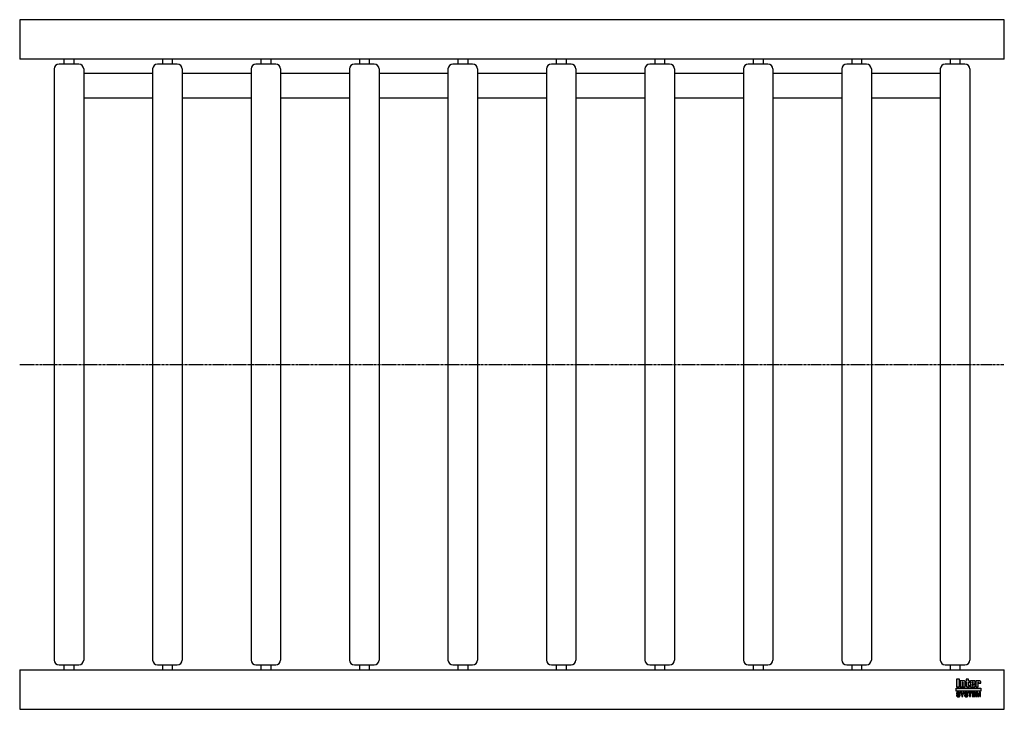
# Model space of a CAD drawing. Header units: millimetres. Extents: x 0 to 1000, y -350 to 350.
import ezdxf

# ---------------------------------------------------------------- set-up
doc = ezdxf.new("R2010")
doc.units = ezdxf.units.MM
doc.header["$LTSCALE"] = 2
doc.linetypes.add('CENTER', pattern=[2, 1.25, -0.25, 0.25, -0.25])
doc.layers.get('0').update_dxf_attribs({"linetype": 'CONTINUOUS', "lineweight": 50})
for name, color, linetype, lineweight in [('Centre Lines', 4, 'CENTER', 25), ('Frame', 1, 'CONTINUOUS', 25), ('Midi', 70, 'CONTINUOUS', 25), ('Rollers', 7, 'CONTINUOUS', 25)]:
    doc.layers.add(name, color=color, linetype=linetype, lineweight=lineweight)

# ---------------------------------------------------------------- blocks, each defined once
blk = doc.blocks.new('A$C093604AF')
at = {"layer": 'Rollers'}
for p, q in [((25, 305), (5, 305)), ((10, 310), (10, 305)), ((20, 310), (20, 305)), ((0, 300), (0, -300)), ((30, 300), (30, -300)), ((5, -305), (25, -305)), ((10, -305), (10, -310)), ((20, -305), (20, -310))]:
    blk.add_line(p, q, dxfattribs=at)
for centre, start, end in [((5, 300), 90, 180), ((25, 300), 0, 90), ((5, -300), 180, 270), ((25, -300), 270, 0)]:
    blk.add_arc(centre, 5, start, end, dxfattribs=at)

msp = doc.modelspace()

# ---------------------------------------------------------------- hatches: boundary and pattern name
at = {"layer": 'Frame'}
h = msp.add_hatch(color=254, dxfattribs=at)
h.paths.add_polyline_path([(973.3, -322.7), (973.3, -322.6), (973.4, -322.6), (973.4, -322.5), (973.4, -322.5), (973.5, -322.5), (973.6, -322.5), (973.7, -322.5), (973.7, -322.5), (973.8, -322.5), (973.8, -322.6), (973.9, -322.6), (973.9, -322.7), (973.9, -322.8), (973.9, -322.9), (973.9, -323.5), (976.1, -323.5), (976.1, -322.8), (976.1, -322.6), (976.1, -322.4), (976.1, -322.2), (976, -322), (975.9, -321.9), (975.9, -321.7), (975.8, -321.6), (975.7, -321.5), (975.6, -321.4), (975.5, -321.3), (975.4, -321.2), (975.2, -321.1), (975.1, -321.1), (974.9, -321), (974.7, -321), (974.6, -321), (974.5, -321), (974.4, -321), (974.3, -321), (974.2, -321), (974.1, -321.1), (974, -321.1), (973.9, -321.1), (973.9, -321.1), (973.8, -321.1), (973.7, -321.2), (973.6, -321.2), (973.5, -321.2), (973.5, -321.3), (973.4, -321.3), (973.3, -321.4), (973.2, -321.4), (973.2, -321), (971, -321), (971, -327.3), (973.3, -327.3), (973.3, -322.9), (973.3, -322.8)])
h.paths.add_polyline_path([(970.4, -322.5), (970.4, -322.3), (970.4, -322.1), (970.4, -321.9), (970.4, -321.8), (970.3, -321.7), (970.3, -321.5), (970.2, -321.4), (970.1, -321.3), (970, -321.3), (969.9, -321.2), (969.8, -321.1), (969.6, -321.1), (969.5, -321.1), (969.3, -321), (969.1, -321), (968.9, -321), (966.7, -321), (966.5, -321), (966.3, -321), (966.1, -321.1), (965.9, -321.1), (965.8, -321.1), (965.7, -321.2), (965.6, -321.3), (965.5, -321.3), (965.4, -321.4), (965.3, -321.5), (965.3, -321.7), (965.2, -321.8), (965.2, -321.9), (965.2, -322.1), (965.2, -322.3), (965.2, -322.5), (965.2, -325.9), (965.2, -326.1), (965.2, -326.3), (965.2, -326.4), (965.2, -326.6), (965.3, -326.7), (965.3, -326.8), (965.4, -326.9), (965.5, -327), (965.6, -327.1), (965.7, -327.1), (965.8, -327.2), (965.9, -327.2), (966.1, -327.3), (966.3, -327.3), (966.5, -327.3), (966.7, -327.3), (968.9, -327.3), (969.1, -327.3), (969.3, -327.3), (969.5, -327.3), (969.6, -327.2), (969.8, -327.2), (969.9, -327.1), (970, -327.1), (970.1, -327), (970.2, -326.9), (970.3, -326.8), (970.3, -326.7), (970.4, -326.6), (970.4, -326.4), (970.4, -326.3), (970.4, -326.1), (970.4, -325.9), (970.4, -324.8), (968.1, -324.8), (968.1, -325.6), (968.1, -325.8), (968.1, -325.8), (968.1, -325.9), (968, -326), (968, -326), (967.9, -326.1), (967.9, -326.1), (967.8, -326.1), (967.7, -326.1), (967.7, -326.1), (967.6, -326), (967.6, -326), (967.5, -325.9), (967.5, -325.8), (967.5, -325.8), (967.5, -325.6), (967.5, -324.3), (970.4, -324.3)])
h.paths.add_polyline_path([(968.1, -323.2), (967.5, -323.2), (967.5, -322.7), (967.5, -322.6), (967.5, -322.5), (967.5, -322.4), (967.5, -322.3), (967.6, -322.3), (967.6, -322.2), (967.7, -322.2), (967.8, -322.2), (967.9, -322.2), (968, -322.2), (968, -322.3), (968.1, -322.3), (968.1, -322.4), (968.1, -322.5), (968.1, -322.6), (968.1, -322.7)], flags=16)
h.paths.add_polyline_path([(963.7, -322.3), (964.6, -322.3), (964.6, -321), (963.7, -321), (963.7, -319.3), (961.4, -319.3), (961.4, -321), (960.8, -321), (960.8, -322.3), (961.4, -322.3), (961.4, -325.9), (961.4, -326.1), (961.4, -326.2), (961.4, -326.4), (961.5, -326.5), (961.5, -326.7), (961.6, -326.8), (961.6, -326.9), (961.7, -327), (961.8, -327), (961.9, -327.1), (962, -327.2), (962.2, -327.2), (962.3, -327.2), (962.5, -327.3), (962.7, -327.3), (962.9, -327.3), (964.6, -327.3), (964.6, -326.1), (964.2, -326.1), (964.1, -326.1), (964, -326.1), (963.9, -326.1), (963.8, -326), (963.8, -326), (963.7, -325.9), (963.7, -325.9), (963.7, -325.8)])
h.paths.add_polyline_path([(960.3, -322.8), (960.3, -322.6), (960.3, -322.4), (960.3, -322.2), (960.2, -322), (960.2, -321.9), (960.1, -321.7), (960, -321.6), (959.9, -321.5), (959.8, -321.4), (959.7, -321.3), (959.5, -321.2), (959.4, -321.1), (959.3, -321.1), (959.1, -321), (958.9, -321), (958.7, -321), (958.6, -321), (958.5, -321), (958.4, -321), (958.3, -321), (958.3, -321.1), (958.2, -321.1), (958.1, -321.1), (958, -321.1), (957.9, -321.1), (957.8, -321.2), (957.7, -321.2), (957.6, -321.2), (957.6, -321.3), (957.5, -321.3), (957.4, -321.4), (957.3, -321.4), (957.3, -321), (955.1, -321), (955.1, -327.3), (957.4, -327.3), (957.4, -322.9), (957.4, -322.8), (957.4, -322.7), (957.4, -322.6), (957.5, -322.6), (957.5, -322.5), (957.5, -322.5), (957.6, -322.5), (957.7, -322.5), (957.8, -322.5), (957.8, -322.5), (957.9, -322.5), (958, -322.6), (958, -322.6), (958, -322.7), (958, -322.8), (958, -322.9), (958, -327.3), (960.3, -327.3)])
h.paths.add_polyline_path([(954.4, -319.3), (951.3, -319.3), (951.3, -327.3), (954.4, -327.3)])
msp.add_hatch(color=1, dxfattribs=at).paths.add_polyline_path([(976.2, -331.6), (976.2, -328.4), (951.2, -328.4), (951.2, -331.6)])
h = msp.add_hatch(color=7, dxfattribs=at)
h.paths.add_polyline_path([(972.8, -332.7), (971.5, -332.7), (971.5, -337.1), (972.3, -337.1), (972.3, -333.4), (972.4, -333.4), (973.2, -337.1), (974.1, -337.1), (974.9, -333.4), (975, -333.4), (975, -337.1), (975.8, -337.1), (975.8, -332.7), (974.5, -332.7), (973.7, -336.2)])
h.paths.add_polyline_path([(970.8, -332.7), (967.5, -332.7), (967.5, -337.1), (970.9, -337.1), (970.9, -336.4), (968.4, -336.4), (968.4, -335.2), (970.6, -335.2), (970.6, -334.4), (968.4, -334.4), (968.4, -333.4), (970.8, -333.4)])
h.paths.add_polyline_path([(967.1, -332.7), (963.4, -332.7), (963.4, -333.4), (964.7, -333.4), (964.7, -337.1), (965.7, -337.1), (965.7, -333.4), (967.1, -333.4)])
h.paths.add_polyline_path([(962.5, -332.9), (962.3, -332.8), (962.2, -332.7), (962, -332.6), (961.8, -332.6), (961.5, -332.6), (961.3, -332.6), (961.1, -332.6), (960.9, -332.6), (960.7, -332.6), (960.6, -332.7), (960.4, -332.7), (960.3, -332.8), (960.2, -332.8), (960, -332.9), (959.9, -333), (959.9, -333.1), (959.8, -333.2), (959.7, -333.3), (959.7, -333.5), (959.6, -333.6), (959.6, -333.8), (959.6, -333.9), (959.6, -334.1), (959.6, -334.2), (959.6, -334.4), (959.7, -334.5), (959.8, -334.6), (959.8, -334.7), (959.9, -334.8), (960, -334.9), (960.1, -335), (960.2, -335), (960.3, -335.1), (960.5, -335.1), (960.6, -335.2), (960.8, -335.2), (960.9, -335.2), (961, -335.3), (961.1, -335.3), (961.2, -335.3), (961.2, -335.3), (961.3, -335.3), (961.3, -335.3), (961.4, -335.3), (961.4, -335.3), (961.5, -335.4), (961.7, -335.4), (961.8, -335.4), (962, -335.5), (962.1, -335.5), (962.2, -335.6), (962.3, -335.7), (962.3, -335.8), (962.3, -335.9), (962.3, -336.1), (962.2, -336.2), (962.1, -336.3), (962, -336.4), (961.8, -336.4), (961.7, -336.5), (961.5, -336.5), (961.3, -336.5), (961.2, -336.5), (961, -336.5), (960.8, -336.4), (960.7, -336.3), (960.6, -336.2), (960.5, -336.1), (960.4, -336), (960.4, -335.8), (959.5, -335.8), (959.5, -336), (959.6, -336.2), (959.6, -336.3), (959.7, -336.5), (959.8, -336.6), (959.9, -336.7), (960, -336.8), (960.1, -336.9), (960.2, -337), (960.4, -337.1), (960.5, -337.1), (960.7, -337.2), (960.9, -337.2), (961.1, -337.3), (961.3, -337.3), (961.5, -337.3), (961.6, -337.3), (961.6, -337.3), (961.8, -337.3), (961.9, -337.2), (962, -337.2), (962.2, -337.2), (962.3, -337.1), (962.5, -337), (962.6, -337), (962.7, -336.9), (962.9, -336.7), (963, -336.6), (963.1, -336.4), (963.1, -336.3), (963.2, -336.1), (963.2, -335.8), (963.2, -335.7), (963.2, -335.5), (963.2, -335.4), (963.1, -335.3), (963.1, -335.2), (963, -335.1), (963, -335.1), (962.9, -335), (962.8, -334.9), (962.7, -334.8), (962.6, -334.8), (962.5, -334.7), (962.4, -334.7), (962.2, -334.7), (962.1, -334.6), (961.9, -334.6), (961.8, -334.6), (961.8, -334.5), (961.7, -334.5), (961.6, -334.5), (961.6, -334.5), (961.5, -334.5), (961.4, -334.4), (961.3, -334.4), (961.3, -334.4), (961.2, -334.4), (961.1, -334.4), (961.1, -334.4), (961, -334.4), (960.9, -334.3), (960.9, -334.3), (960.8, -334.3), (960.7, -334.3), (960.6, -334.2), (960.6, -334.2), (960.5, -334.1), (960.5, -334), (960.5, -334), (960.5, -333.9), (960.4, -333.8), (960.5, -333.7), (960.5, -333.6), (960.6, -333.5), (960.7, -333.4), (960.8, -333.4), (961, -333.4), (961.1, -333.3), (961.2, -333.3), (961.4, -333.3), (961.6, -333.4), (961.7, -333.4), (961.9, -333.5), (962, -333.5), (962.1, -333.7), (962.1, -333.8), (962.2, -334), (963.1, -334), (963.1, -333.9), (963, -333.7), (963, -333.6), (963, -333.5), (962.9, -333.4), (962.9, -333.3), (962.8, -333.2), (962.7, -333), (962.6, -332.9)])
h.paths.add_polyline_path([(959.3, -332.7), (958.3, -332.7), (957.4, -334.6), (956.4, -332.7), (955.3, -332.7), (956.9, -335.5), (956.9, -337.1), (957.8, -337.1), (957.8, -335.5)])
h.paths.add_polyline_path([(954.4, -332.9), (954.2, -332.8), (954.1, -332.7), (953.9, -332.6), (953.7, -332.6), (953.5, -332.6), (953.2, -332.6), (953, -332.6), (952.8, -332.6), (952.7, -332.6), (952.5, -332.7), (952.4, -332.7), (952.2, -332.8), (952.1, -332.8), (952, -332.9), (951.9, -333), (951.8, -333.1), (951.7, -333.2), (951.6, -333.3), (951.6, -333.5), (951.6, -333.6), (951.5, -333.8), (951.5, -333.9), (951.5, -334.1), (951.5, -334.2), (951.6, -334.4), (951.6, -334.5), (951.7, -334.6), (951.7, -334.7), (951.8, -334.8), (951.9, -334.9), (952, -335), (952.2, -335), (952.3, -335.1), (952.4, -335.1), (952.5, -335.2), (952.7, -335.2), (952.8, -335.2), (953, -335.3), (953, -335.3), (953.1, -335.3), (953.1, -335.3), (953.2, -335.3), (953.3, -335.3), (953.3, -335.3), (953.4, -335.3), (953.4, -335.4), (953.6, -335.4), (953.7, -335.4), (953.9, -335.5), (954, -335.5), (954.1, -335.6), (954.2, -335.7), (954.2, -335.8), (954.2, -335.9), (954.2, -336.1), (954.1, -336.2), (954, -336.3), (953.9, -336.4), (953.8, -336.4), (953.6, -336.5), (953.4, -336.5), (953.2, -336.5), (953.1, -336.5), (952.9, -336.5), (952.8, -336.4), (952.6, -336.3), (952.5, -336.2), (952.4, -336.1), (952.4, -336), (952.4, -335.8), (951.5, -335.8), (951.5, -336), (951.5, -336.2), (951.5, -336.3), (951.6, -336.5), (951.7, -336.6), (951.8, -336.7), (951.9, -336.8), (952, -336.9), (952.1, -337), (952.3, -337.1), (952.5, -337.1), (952.6, -337.2), (952.8, -337.2), (953, -337.3), (953.2, -337.3), (953.4, -337.3), (953.5, -337.3), (953.6, -337.3), (953.7, -337.3), (953.8, -337.2), (954, -337.2), (954.1, -337.2), (954.3, -337.1), (954.4, -337), (954.5, -337), (954.7, -336.9), (954.8, -336.7), (954.9, -336.6), (955, -336.4), (955.1, -336.3), (955.1, -336.1), (955.1, -335.8), (955.1, -335.7), (955.1, -335.5), (955.1, -335.4), (955.1, -335.3), (955, -335.2), (955, -335.1), (954.9, -335.1), (954.8, -335), (954.7, -334.9), (954.6, -334.8), (954.5, -334.8), (954.4, -334.7), (954.3, -334.7), (954.1, -334.7), (954, -334.6), (953.8, -334.6), (953.8, -334.6), (953.7, -334.5), (953.6, -334.5), (953.6, -334.5), (953.5, -334.5), (953.4, -334.5), (953.3, -334.4), (953.3, -334.4), (953.2, -334.4), (953.1, -334.4), (953.1, -334.4), (953, -334.4), (952.9, -334.4), (952.9, -334.3), (952.8, -334.3), (952.7, -334.3), (952.6, -334.3), (952.6, -334.2), (952.5, -334.2), (952.5, -334.1), (952.4, -334), (952.4, -334), (952.4, -333.9), (952.4, -333.8), (952.4, -333.7), (952.5, -333.6), (952.6, -333.5), (952.7, -333.4), (952.8, -333.4), (952.9, -333.4), (953, -333.3), (953.2, -333.3), (953.3, -333.3), (953.5, -333.4), (953.7, -333.4), (953.8, -333.5), (953.9, -333.5), (954, -333.7), (954.1, -333.8), (954.1, -334), (955, -334), (955, -333.9), (955, -333.7), (955, -333.6), (954.9, -333.5), (954.9, -333.4), (954.8, -333.3), (954.7, -333.2), (954.6, -333), (954.5, -332.9)])

# ---------------------------------------------------------------- linework, layer by layer
at = {"layer": 'Centre Lines'}
msp.add_line((0, 0), (1000, 0), dxfattribs=at)
at = {"layer": 'Frame', "color": 7, "linetype": 'Continuous'}
for p, q in [((951.3, -319.3), (951.3, -327.3)), ((954.4, -319.3), (951.3, -319.3)), ((954.4, -327.3), (954.4, -319.3)), ((963.7, -319.3), (961.4, -319.3)), ((961.4, -319.3), (961.4, -321)), ((963.7, -321), (963.7, -319.3)), ((951.3, -327.3), (954.4, -327.3)), ((955.1, -321), (955.1, -327.3)), ((957.3, -321), (955.1, -321)), ((955.1, -327.3), (957.4, -327.3)), ((957.3, -321.4), (957.3, -321)), ((957.4, -321.4), (957.3, -321.4)), ((957.5, -321.3), (957.4, -321.4)), ((957.4, -322.7), (957.4, -322.6)), ((957.4, -322.6), (957.5, -322.6)), ((957.4, -322.8), (957.4, -322.7)), ((957.4, -322.9), (957.4, -322.8)), ((957.4, -327.3), (957.4, -322.9)), ((957.6, -321.3), (957.5, -321.3)), ((957.5, -322.6), (957.5, -322.5)), ((957.5, -322.5), (957.5, -322.5)), ((957.5, -322.5), (957.6, -322.5)), ((957.7, -321.2), (957.6, -321.2)), ((957.6, -321.2), (957.6, -321.3)), ((957.6, -322.5), (957.7, -322.5)), ((957.8, -321.2), (957.7, -321.2)), ((957.7, -322.5), (957.8, -322.5)), ((957.9, -321.1), (957.8, -321.2)), ((957.8, -322.5), (957.8, -322.5)), ((957.8, -322.5), (957.9, -322.5)), ((958, -321.1), (957.9, -321.1)), ((957.9, -322.5), (958, -322.6)), ((958.1, -321.1), (958, -321.1)), ((958, -322.6), (958, -322.7)), ((958, -322.6), (958, -322.6)), ((958, -322.7), (958, -322.8)), ((958, -322.8), (958, -322.9)), ((958, -322.9), (958, -327.3)), ((958, -327.3), (960.3, -327.3)), ((958.2, -321.1), (958.1, -321.1)), ((958.3, -321.1), (958.2, -321.1)), ((958.4, -321), (958.3, -321)), ((958.3, -321), (958.3, -321.1)), ((958.5, -321), (958.4, -321)), ((958.6, -321), (958.5, -321)), ((958.7, -321), (958.6, -321)), ((958.9, -321), (958.7, -321)), ((959.1, -321), (958.9, -321)), ((959.3, -321.1), (959.1, -321)), ((959.4, -321.1), (959.3, -321.1)), ((959.5, -321.2), (959.4, -321.1)), ((959.7, -321.3), (959.5, -321.2)), ((959.8, -321.4), (959.7, -321.3)), ((959.9, -321.5), (959.8, -321.4)), ((960, -321.6), (959.9, -321.5)), ((960.1, -321.7), (960, -321.6)), ((960.2, -321.9), (960.1, -321.7)), ((960.2, -322), (960.2, -321.9)), ((960.3, -322.2), (960.2, -322)), ((960.3, -322.4), (960.3, -322.2)), ((960.3, -322.6), (960.3, -322.4)), ((960.3, -322.8), (960.3, -322.6)), ((960.3, -327.3), (960.3, -322.8)), ((961.4, -321), (960.8, -321)), ((960.8, -321), (960.8, -322.3)), ((960.8, -322.3), (961.4, -322.3)), ((961.4, -322.3), (961.4, -325.9)), ((961.4, -325.9), (961.4, -326.1)), ((961.4, -326.1), (961.4, -326.2)), ((961.4, -326.2), (961.4, -326.4)), ((961.4, -326.4), (961.5, -326.5)), ((961.5, -326.5), (961.5, -326.7)), ((961.5, -326.7), (961.6, -326.8)), ((961.6, -326.8), (961.6, -326.9)), ((961.6, -326.9), (961.7, -327)), ((961.7, -327), (961.8, -327)), ((961.8, -327), (961.9, -327.1)), ((961.9, -327.1), (962, -327.2)), ((962, -327.2), (962.2, -327.2)), ((962.2, -327.2), (962.3, -327.2)), ((962.3, -327.2), (962.5, -327.3)), ((962.5, -327.3), (962.7, -327.3)), ((962.7, -327.3), (962.9, -327.3)), ((962.9, -327.3), (964.6, -327.3)), ((964.6, -321), (963.7, -321)), ((963.7, -325.8), (963.7, -322.3)), ((963.7, -322.3), (964.6, -322.3)), ((963.7, -325.9), (963.7, -325.8)), ((963.8, -326), (963.7, -325.9)), ((963.7, -325.9), (963.7, -325.9)), ((963.9, -326.1), (963.8, -326)), ((963.8, -326), (963.8, -326)), ((964, -326.1), (963.9, -326.1)), ((964.1, -326.1), (964, -326.1)), ((964.2, -326.1), (964.1, -326.1)), ((964.6, -326.1), (964.2, -326.1)), ((964.6, -322.3), (964.6, -321)), ((964.6, -327.3), (964.6, -326.1)), ((965.3, -321.7), (965.2, -321.8)), ((965.2, -321.8), (965.2, -321.9)), ((965.2, -321.9), (965.2, -322.1)), ((965.2, -322.1), (965.2, -322.3)), ((965.2, -322.3), (965.2, -322.5)), ((965.2, -322.5), (965.2, -325.9)), ((965.2, -325.9), (965.2, -326.1)), ((965.2, -326.1), (965.2, -326.3)), ((965.2, -326.3), (965.2, -326.4)), ((965.2, -326.4), (965.2, -326.6)), ((965.2, -326.6), (965.3, -326.7)), ((965.4, -321.4), (965.3, -321.5)), ((965.3, -321.5), (965.3, -321.7)), ((965.3, -326.7), (965.3, -326.8)), ((965.3, -326.8), (965.4, -326.9)), ((965.5, -321.3), (965.4, -321.4)), ((965.4, -326.9), (965.5, -327)), ((965.6, -321.3), (965.5, -321.3)), ((965.5, -327), (965.6, -327.1)), ((965.7, -321.2), (965.6, -321.3)), ((965.6, -327.1), (965.7, -327.1)), ((965.8, -321.1), (965.7, -321.2)), ((965.7, -327.1), (965.8, -327.2)), ((965.9, -321.1), (965.8, -321.1)), ((965.8, -327.2), (965.9, -327.2)), ((966.1, -321.1), (965.9, -321.1)), ((965.9, -327.2), (966.1, -327.3)), ((966.3, -321), (966.1, -321.1)), ((966.1, -327.3), (966.3, -327.3)), ((966.5, -321), (966.3, -321)), ((966.3, -327.3), (966.5, -327.3)), ((966.7, -321), (966.5, -321)), ((966.5, -327.3), (966.7, -327.3)), ((968.9, -321), (966.7, -321)), ((966.7, -327.3), (968.9, -327.3)), ((967.5, -322.4), (967.5, -322.3)), ((967.5, -322.3), (967.6, -322.3)), ((967.5, -322.5), (967.5, -322.4)), ((967.5, -322.6), (967.5, -322.5)), ((967.5, -322.7), (967.5, -322.6)), ((967.5, -323.2), (967.5, -322.7)), ((968.1, -323.2), (967.5, -323.2)), ((967.5, -325.6), (967.5, -324.3)), ((967.5, -324.3), (970.4, -324.3)), ((967.5, -325.8), (967.5, -325.6)), ((967.5, -325.9), (967.5, -325.8)), ((967.5, -325.8), (967.5, -325.8)), ((967.6, -326), (967.5, -325.9)), ((967.6, -322.3), (967.6, -322.2)), ((967.6, -322.2), (967.7, -322.2)), ((967.7, -326.1), (967.6, -326)), ((967.6, -326), (967.6, -326)), ((967.7, -322.2), (967.8, -322.2)), ((967.8, -326.1), (967.7, -326.1)), ((967.7, -326.1), (967.7, -326.1)), ((967.8, -322.2), (967.9, -322.2)), ((967.9, -326.1), (967.8, -326.1)), ((967.9, -322.2), (968, -322.2)), ((968, -326), (967.9, -326.1)), ((967.9, -326.1), (967.9, -326.1)), ((968, -322.2), (968, -322.3)), ((968, -322.3), (968.1, -322.3)), ((968.1, -325.9), (968, -326)), ((968, -326), (968, -326)), ((968.1, -322.3), (968.1, -322.4)), ((968.1, -322.4), (968.1, -322.5)), ((968.1, -322.5), (968.1, -322.6)), ((968.1, -322.6), (968.1, -322.7)), ((968.1, -322.7), (968.1, -323.2)), ((968.1, -324.8), (968.1, -325.6)), ((970.4, -324.8), (968.1, -324.8)), ((968.1, -325.6), (968.1, -325.8)), ((968.1, -325.8), (968.1, -325.8)), ((968.1, -325.8), (968.1, -325.9)), ((969.1, -321), (968.9, -321)), ((968.9, -327.3), (969.1, -327.3)), ((969.3, -321), (969.1, -321)), ((969.1, -327.3), (969.3, -327.3)), ((969.5, -321.1), (969.3, -321)), ((969.3, -327.3), (969.5, -327.3)), ((969.6, -321.1), (969.5, -321.1)), ((969.5, -327.3), (969.6, -327.2)), ((969.8, -321.1), (969.6, -321.1)), ((969.6, -327.2), (969.8, -327.2)), ((969.9, -321.2), (969.8, -321.1)), ((969.8, -327.2), (969.9, -327.1)), ((970, -321.3), (969.9, -321.2)), ((969.9, -327.1), (970, -327.1)), ((970.1, -321.3), (970, -321.3)), ((970, -327.1), (970.1, -327)), ((970.2, -321.4), (970.1, -321.3)), ((970.1, -327), (970.2, -326.9)), ((970.3, -321.5), (970.2, -321.4)), ((970.2, -326.9), (970.3, -326.8)), ((970.3, -321.7), (970.3, -321.5)), ((970.4, -321.8), (970.3, -321.7)), ((970.3, -326.7), (970.4, -326.6)), ((970.3, -326.8), (970.3, -326.7)), ((970.4, -321.9), (970.4, -321.8)), ((970.4, -322.1), (970.4, -321.9)), ((970.4, -322.3), (970.4, -322.1)), ((970.4, -322.5), (970.4, -322.3)), ((970.4, -324.3), (970.4, -322.5)), ((970.4, -325.9), (970.4, -324.8)), ((970.4, -326.1), (970.4, -325.9)), ((970.4, -326.3), (970.4, -326.1)), ((970.4, -326.4), (970.4, -326.3)), ((970.4, -326.6), (970.4, -326.4)), ((971, -321), (971, -327.3)), ((973.2, -321), (971, -321)), ((971, -327.3), (973.3, -327.3)), ((973.2, -321.4), (973.2, -321)), ((973.3, -321.4), (973.2, -321.4)), ((973.4, -321.3), (973.3, -321.4)), ((973.3, -322.7), (973.3, -322.6)), ((973.3, -322.6), (973.4, -322.6)), ((973.3, -322.8), (973.3, -322.7)), ((973.3, -322.9), (973.3, -322.8)), ((973.3, -327.3), (973.3, -322.9)), ((973.5, -321.3), (973.4, -321.3)), ((973.4, -322.6), (973.4, -322.5)), ((973.4, -322.5), (973.4, -322.5)), ((973.4, -322.5), (973.5, -322.5)), ((973.6, -321.2), (973.5, -321.2)), ((973.5, -321.2), (973.5, -321.3)), ((973.5, -322.5), (973.6, -322.5)), ((973.7, -321.2), (973.6, -321.2)), ((973.6, -322.5), (973.7, -322.5)), ((973.8, -321.1), (973.7, -321.2)), ((973.7, -322.5), (973.7, -322.5)), ((973.7, -322.5), (973.8, -322.5)), ((973.9, -321.1), (973.8, -321.1)), ((973.8, -322.5), (973.8, -322.6)), ((973.8, -322.6), (973.9, -322.6)), ((974, -321.1), (973.9, -321.1)), ((973.9, -321.1), (973.9, -321.1)), ((973.9, -322.6), (973.9, -322.7)), ((973.9, -322.7), (973.9, -322.8)), ((973.9, -322.8), (973.9, -322.9)), ((973.9, -322.9), (973.9, -323.5)), ((973.9, -323.5), (976.1, -323.5)), ((974.1, -321.1), (974, -321.1)), ((974.2, -321), (974.1, -321.1)), ((974.3, -321), (974.2, -321)), ((974.4, -321), (974.3, -321)), ((974.5, -321), (974.4, -321)), ((974.6, -321), (974.5, -321)), ((974.7, -321), (974.6, -321)), ((974.9, -321), (974.7, -321)), ((975.1, -321.1), (974.9, -321)), ((975.2, -321.1), (975.1, -321.1)), ((975.4, -321.2), (975.2, -321.1)), ((975.5, -321.3), (975.4, -321.2)), ((975.6, -321.4), (975.5, -321.3)), ((975.7, -321.5), (975.6, -321.4)), ((975.8, -321.6), (975.7, -321.5)), ((975.9, -321.7), (975.8, -321.6)), ((975.9, -321.9), (975.9, -321.7)), ((976, -322), (975.9, -321.9)), ((976.1, -322.2), (976, -322)), ((976.1, -322.4), (976.1, -322.2)), ((976.1, -322.6), (976.1, -322.4)), ((976.1, -322.8), (976.1, -322.6)), ((976.1, -323.5), (976.1, -322.8)), ((951.6, -333.6), (951.5, -333.8)), ((951.5, -333.8), (951.5, -333.9)), ((951.5, -333.9), (951.5, -334.1)), ((951.5, -334.1), (951.5, -334.2)), ((951.5, -334.2), (951.6, -334.4)), ((951.5, -335.8), (951.5, -336)), ((952.4, -335.8), (951.5, -335.8)), ((951.5, -336), (951.5, -336.2)), ((951.5, -336.2), (951.5, -336.3)), ((951.5, -336.3), (951.6, -336.5)), ((951.7, -333.2), (951.6, -333.3)), ((951.6, -333.3), (951.6, -333.5)), ((951.6, -333.5), (951.6, -333.6)), ((951.6, -334.4), (951.6, -334.5)), ((951.6, -334.5), (951.7, -334.6)), ((951.6, -336.5), (951.7, -336.6)), ((951.8, -333.1), (951.7, -333.2)), ((951.7, -334.6), (951.7, -334.7)), ((951.7, -334.7), (951.8, -334.8)), ((951.7, -336.6), (951.8, -336.7)), ((951.9, -333), (951.8, -333.1)), ((951.8, -334.8), (951.9, -334.9)), ((951.8, -336.7), (951.9, -336.8)), ((952, -332.9), (951.9, -333)), ((951.9, -334.9), (952, -335)), ((951.9, -336.8), (952, -336.9)), ((952.1, -332.8), (952, -332.9)), ((952, -335), (952.2, -335)), ((952, -336.9), (952.1, -337)), ((952.2, -332.8), (952.1, -332.8)), ((952.1, -337), (952.3, -337.1)), ((952.4, -332.7), (952.2, -332.8)), ((952.2, -335), (952.3, -335.1)), ((952.3, -335.1), (952.4, -335.1)), ((952.3, -337.1), (952.5, -337.1)), ((952.5, -332.7), (952.4, -332.7)), ((952.4, -333.7), (952.5, -333.6)), ((952.4, -333.8), (952.4, -333.7)), ((952.4, -333.9), (952.4, -333.8)), ((952.4, -334), (952.4, -333.9)), ((952.5, -334.1), (952.4, -334)), ((952.4, -334), (952.4, -334)), ((952.4, -335.1), (952.5, -335.2)), ((952.4, -336), (952.4, -335.8)), ((952.4, -336.1), (952.4, -336)), ((952.5, -336.2), (952.4, -336.1)), ((952.7, -332.6), (952.5, -332.7)), ((952.5, -333.6), (952.6, -333.5)), ((952.5, -334.2), (952.5, -334.1)), ((952.6, -334.2), (952.5, -334.2)), ((952.5, -335.2), (952.7, -335.2)), ((952.6, -336.3), (952.5, -336.2)), ((952.5, -337.1), (952.6, -337.2)), ((952.6, -333.5), (952.7, -333.4)), ((952.6, -334.3), (952.6, -334.2)), ((952.7, -334.3), (952.6, -334.3)), ((952.8, -336.4), (952.6, -336.3)), ((952.6, -337.2), (952.8, -337.2)), ((952.8, -332.6), (952.7, -332.6)), ((952.7, -333.4), (952.8, -333.4)), ((952.8, -334.3), (952.7, -334.3)), ((952.7, -335.2), (952.8, -335.2)), ((953, -332.6), (952.8, -332.6)), ((952.8, -333.4), (952.9, -333.4)), ((952.9, -334.3), (952.8, -334.3)), ((952.8, -335.2), (953, -335.3)), ((952.9, -336.5), (952.8, -336.4)), ((952.8, -337.2), (953, -337.3)), ((952.9, -333.4), (953, -333.3)), ((952.9, -334.4), (952.9, -334.3)), ((953, -334.4), (952.9, -334.4)), ((953.1, -336.5), (952.9, -336.5)), ((953.2, -332.6), (953, -332.6)), ((953, -333.3), (953.2, -333.3)), ((953.1, -334.4), (953, -334.4)), ((953, -335.3), (953, -335.3)), ((953, -335.3), (953.1, -335.3)), ((953, -337.3), (953.2, -337.3)), ((953.2, -334.4), (953.1, -334.4)), ((953.1, -334.4), (953.1, -334.4)), ((953.1, -335.3), (953.1, -335.3)), ((953.1, -335.3), (953.2, -335.3)), ((953.2, -336.5), (953.1, -336.5)), ((953.5, -332.6), (953.2, -332.6)), ((953.2, -333.3), (953.3, -333.3)), ((953.3, -334.4), (953.2, -334.4)), ((953.2, -335.3), (953.3, -335.3)), ((953.4, -336.5), (953.2, -336.5)), ((953.2, -337.3), (953.4, -337.3)), ((953.3, -333.3), (953.5, -333.4)), ((953.4, -334.5), (953.3, -334.4)), ((953.3, -334.4), (953.3, -334.4)), ((953.3, -335.3), (953.3, -335.3)), ((953.3, -335.3), (953.4, -335.3)), ((953.5, -334.5), (953.4, -334.5)), ((953.4, -335.3), (953.4, -335.4)), ((953.4, -335.4), (953.6, -335.4)), ((953.6, -336.5), (953.4, -336.5)), ((953.4, -337.3), (953.5, -337.3)), ((953.7, -332.6), (953.5, -332.6)), ((953.5, -333.4), (953.7, -333.4)), ((953.6, -334.5), (953.5, -334.5)), ((953.5, -337.3), (953.6, -337.3)), ((953.7, -334.5), (953.6, -334.5)), ((953.6, -334.5), (953.6, -334.5)), ((953.6, -335.4), (953.7, -335.4)), ((953.8, -336.4), (953.6, -336.5)), ((953.6, -337.3), (953.7, -337.3)), ((953.9, -332.6), (953.7, -332.6)), ((953.7, -333.4), (953.8, -333.5)), ((953.8, -334.6), (953.7, -334.5)), ((953.7, -335.4), (953.9, -335.5)), ((953.7, -337.3), (953.8, -337.2)), ((953.8, -333.5), (953.9, -333.5)), ((954, -334.6), (953.8, -334.6)), ((953.8, -334.6), (953.8, -334.6)), ((953.9, -336.4), (953.8, -336.4)), ((953.8, -337.2), (954, -337.2)), ((954.1, -332.7), (953.9, -332.6)), ((953.9, -333.5), (954, -333.7)), ((953.9, -335.5), (954, -335.5)), ((954, -336.3), (953.9, -336.4)), ((954, -333.7), (954.1, -333.8)), ((954.1, -334.7), (954, -334.6)), ((954, -335.5), (954.1, -335.6)), ((954.1, -336.2), (954, -336.3)), ((954, -337.2), (954.1, -337.2)), ((954.2, -332.8), (954.1, -332.7)), ((954.1, -333.8), (954.1, -334)), ((954.1, -334), (955, -334)), ((954.3, -334.7), (954.1, -334.7)), ((954.1, -335.6), (954.2, -335.7)), ((954.2, -336.1), (954.1, -336.2)), ((954.1, -337.2), (954.3, -337.1)), ((954.4, -332.9), (954.2, -332.8)), ((954.2, -335.7), (954.2, -335.8)), ((954.2, -335.8), (954.2, -335.9)), ((954.2, -335.9), (954.2, -336.1)), ((954.4, -334.7), (954.3, -334.7)), ((954.3, -337.1), (954.4, -337)), ((954.5, -332.9), (954.4, -332.9)), ((954.5, -334.8), (954.4, -334.7)), ((954.4, -337), (954.5, -337)), ((954.6, -333), (954.5, -332.9)), ((954.6, -334.8), (954.5, -334.8)), ((954.5, -337), (954.7, -336.9)), ((954.7, -333.2), (954.6, -333)), ((954.7, -334.9), (954.6, -334.8)), ((954.8, -333.3), (954.7, -333.2)), ((954.8, -335), (954.7, -334.9)), ((954.7, -336.9), (954.8, -336.7)), ((954.9, -333.4), (954.8, -333.3)), ((954.9, -335.1), (954.8, -335)), ((954.8, -336.7), (954.9, -336.6)), ((954.9, -333.5), (954.9, -333.4)), ((955, -333.6), (954.9, -333.5)), ((955, -335.1), (954.9, -335.1)), ((954.9, -336.6), (955, -336.4)), ((955, -333.7), (955, -333.6)), ((955, -333.9), (955, -333.7)), ((955, -334), (955, -333.9)), ((955, -335.2), (955, -335.1)), ((955.1, -335.3), (955, -335.2)), ((955, -336.4), (955.1, -336.3)), ((955.1, -335.4), (955.1, -335.3)), ((955.1, -335.5), (955.1, -335.4)), ((955.1, -335.7), (955.1, -335.5)), ((955.1, -335.8), (955.1, -335.7)), ((955.1, -336.1), (955.1, -335.8)), ((955.1, -336.3), (955.1, -336.1)), ((955.3, -332.7), (956.9, -335.5)), ((956.4, -332.7), (955.3, -332.7)), ((957.4, -334.6), (956.4, -332.7)), ((956.9, -335.5), (956.9, -337.1)), ((956.9, -337.1), (957.8, -337.1)), ((958.3, -332.7), (957.4, -334.6)), ((957.8, -335.5), (959.3, -332.7)), ((957.8, -337.1), (957.8, -335.5)), ((959.3, -332.7), (958.3, -332.7)), ((959.5, -335.8), (959.5, -336)), ((960.4, -335.8), (959.5, -335.8)), ((959.5, -336), (959.6, -336.2)), ((959.7, -333.5), (959.6, -333.6)), ((959.6, -333.6), (959.6, -333.8)), ((959.6, -333.8), (959.6, -333.9)), ((959.6, -333.9), (959.6, -334.1)), ((959.6, -334.1), (959.6, -334.2)), ((959.6, -334.2), (959.6, -334.4)), ((959.6, -334.4), (959.7, -334.5)), ((959.6, -336.2), (959.6, -336.3)), ((959.6, -336.3), (959.7, -336.5)), ((959.8, -333.2), (959.7, -333.3)), ((959.7, -333.3), (959.7, -333.5)), ((959.7, -334.5), (959.8, -334.6)), ((959.7, -336.5), (959.8, -336.6)), ((959.9, -333.1), (959.8, -333.2)), ((959.8, -334.6), (959.8, -334.7)), ((959.8, -334.7), (959.9, -334.8)), ((959.8, -336.6), (959.9, -336.7)), ((960, -332.9), (959.9, -333)), ((959.9, -333), (959.9, -333.1)), ((959.9, -334.8), (960, -334.9)), ((959.9, -336.7), (960, -336.8)), ((960.2, -332.8), (960, -332.9)), ((960, -334.9), (960.1, -335)), ((960, -336.8), (960.1, -336.9)), ((960.1, -335), (960.2, -335)), ((960.1, -336.9), (960.2, -337)), ((960.3, -332.8), (960.2, -332.8)), ((960.2, -335), (960.3, -335.1)), ((960.2, -337), (960.4, -337.1)), ((960.4, -332.7), (960.3, -332.8)), ((960.3, -335.1), (960.5, -335.1)), ((960.6, -332.7), (960.4, -332.7)), ((960.4, -333.8), (960.5, -333.7)), ((960.5, -333.9), (960.4, -333.8)), ((960.4, -336), (960.4, -335.8)), ((960.5, -336.1), (960.4, -336)), ((960.4, -337.1), (960.5, -337.1)), ((960.5, -333.6), (960.6, -333.5)), ((960.5, -333.7), (960.5, -333.6)), ((960.5, -334), (960.5, -333.9)), ((960.5, -334.1), (960.5, -334)), ((960.5, -334), (960.5, -334)), ((960.6, -334.2), (960.5, -334.1)), ((960.5, -335.1), (960.6, -335.2)), ((960.6, -336.2), (960.5, -336.1)), ((960.5, -337.1), (960.7, -337.2)), ((960.7, -332.6), (960.6, -332.7)), ((960.6, -333.5), (960.7, -333.4)), ((960.7, -334.3), (960.6, -334.2)), ((960.6, -334.2), (960.6, -334.2)), ((960.6, -335.2), (960.8, -335.2)), ((960.7, -336.3), (960.6, -336.2)), ((960.9, -332.6), (960.7, -332.6)), ((960.7, -333.4), (960.8, -333.4)), ((960.8, -334.3), (960.7, -334.3)), ((960.8, -336.4), (960.7, -336.3)), ((960.7, -337.2), (960.9, -337.2)), ((960.8, -333.4), (961, -333.4)), ((960.9, -334.3), (960.8, -334.3)), ((960.8, -335.2), (960.9, -335.2)), ((961, -336.5), (960.8, -336.4)), ((961.1, -332.6), (960.9, -332.6)), ((961, -334.4), (960.9, -334.3)), ((960.9, -334.3), (960.9, -334.3)), ((960.9, -335.2), (961, -335.3)), ((960.9, -337.2), (961.1, -337.3)), ((961, -333.4), (961.1, -333.3)), ((961.1, -334.4), (961, -334.4)), ((961, -335.3), (961.1, -335.3)), ((961.2, -336.5), (961, -336.5)), ((961.3, -332.6), (961.1, -332.6)), ((961.1, -333.3), (961.2, -333.3)), ((961.2, -334.4), (961.1, -334.4)), ((961.1, -334.4), (961.1, -334.4)), ((961.1, -335.3), (961.2, -335.3)), ((961.1, -337.3), (961.3, -337.3)), ((961.2, -333.3), (961.4, -333.3)), ((961.3, -334.4), (961.2, -334.4)), ((961.2, -335.3), (961.2, -335.3)), ((961.2, -335.3), (961.3, -335.3)), ((961.3, -336.5), (961.2, -336.5)), ((961.5, -332.6), (961.3, -332.6)), ((961.3, -334.4), (961.3, -334.4)), ((961.4, -334.4), (961.3, -334.4)), ((961.3, -335.3), (961.3, -335.3)), ((961.3, -335.3), (961.4, -335.3)), ((961.5, -336.5), (961.3, -336.5)), ((961.3, -337.3), (961.5, -337.3)), ((961.4, -333.3), (961.6, -333.4)), ((961.5, -334.5), (961.4, -334.4)), ((961.4, -335.3), (961.4, -335.3)), ((961.4, -335.3), (961.5, -335.4)), ((961.8, -332.6), (961.5, -332.6)), ((961.6, -334.5), (961.5, -334.5)), ((961.5, -335.4), (961.7, -335.4)), ((961.7, -336.5), (961.5, -336.5)), ((961.5, -337.3), (961.6, -337.3)), ((961.6, -333.4), (961.7, -333.4)), ((961.7, -334.5), (961.6, -334.5)), ((961.6, -334.5), (961.6, -334.5)), ((961.6, -337.3), (961.8, -337.3)), ((961.6, -337.3), (961.6, -337.3)), ((961.7, -333.4), (961.9, -333.5)), ((961.8, -334.5), (961.7, -334.5)), ((961.7, -335.4), (961.8, -335.4)), ((961.8, -336.4), (961.7, -336.5)), ((962, -332.6), (961.8, -332.6)), ((961.8, -334.6), (961.8, -334.5)), ((961.9, -334.6), (961.8, -334.6)), ((961.8, -335.4), (962, -335.5)), ((962, -336.4), (961.8, -336.4)), ((961.8, -337.3), (961.9, -337.2)), ((961.9, -333.5), (962, -333.5)), ((962.1, -334.6), (961.9, -334.6)), ((961.9, -337.2), (962, -337.2)), ((962.2, -332.7), (962, -332.6)), ((962, -333.5), (962.1, -333.7)), ((962, -335.5), (962.1, -335.5)), ((962.1, -336.3), (962, -336.4)), ((962, -337.2), (962.2, -337.2)), ((962.1, -333.7), (962.1, -333.8)), ((962.1, -333.8), (962.2, -334)), ((962.2, -334.7), (962.1, -334.6)), ((962.1, -335.5), (962.2, -335.6)), ((962.2, -336.2), (962.1, -336.3)), ((962.3, -332.8), (962.2, -332.7)), ((962.2, -334), (963.1, -334)), ((962.4, -334.7), (962.2, -334.7)), ((962.2, -335.6), (962.3, -335.7)), ((962.3, -336.1), (962.2, -336.2)), ((962.2, -337.2), (962.3, -337.1)), ((962.5, -332.9), (962.3, -332.8)), ((962.3, -335.7), (962.3, -335.8)), ((962.3, -335.8), (962.3, -335.9)), ((962.3, -335.9), (962.3, -336.1)), ((962.3, -337.1), (962.5, -337)), ((962.5, -334.7), (962.4, -334.7)), ((962.6, -332.9), (962.5, -332.9)), ((962.6, -334.8), (962.5, -334.7)), ((962.5, -337), (962.6, -337)), ((962.7, -333), (962.6, -332.9)), ((962.7, -334.8), (962.6, -334.8)), ((962.6, -337), (962.7, -336.9)), ((962.8, -333.2), (962.7, -333)), ((962.8, -334.9), (962.7, -334.8)), ((962.7, -336.9), (962.9, -336.7)), ((962.9, -333.3), (962.8, -333.2)), ((962.9, -335), (962.8, -334.9)), ((962.9, -333.4), (962.9, -333.3)), ((963, -333.5), (962.9, -333.4)), ((963, -335.1), (962.9, -335)), ((962.9, -336.7), (963, -336.6)), ((963, -333.6), (963, -333.5)), ((963, -333.7), (963, -333.6)), ((963.1, -333.9), (963, -333.7)), ((963.1, -335.2), (963, -335.1)), ((963, -335.1), (963, -335.1)), ((963, -336.6), (963.1, -336.4)), ((963.1, -334), (963.1, -333.9)), ((963.1, -335.3), (963.1, -335.2)), ((963.2, -335.4), (963.1, -335.3)), ((963.1, -336.3), (963.2, -336.1)), ((963.1, -336.4), (963.1, -336.3)), ((963.2, -335.5), (963.2, -335.4)), ((963.2, -335.7), (963.2, -335.5)), ((963.2, -335.8), (963.2, -335.7)), ((963.2, -336.1), (963.2, -335.8)), ((967.1, -332.7), (963.4, -332.7)), ((963.4, -332.7), (963.4, -333.4)), ((963.4, -333.4), (964.7, -333.4)), ((964.7, -333.4), (964.7, -337.1)), ((964.7, -337.1), (965.7, -337.1)), ((965.7, -333.4), (967.1, -333.4)), ((965.7, -337.1), (965.7, -333.4)), ((967.1, -333.4), (967.1, -332.7)), ((967.5, -332.7), (967.5, -337.1)), ((970.8, -332.7), (967.5, -332.7)), ((967.5, -337.1), (970.9, -337.1)), ((968.4, -334.4), (968.4, -333.4)), ((968.4, -333.4), (970.8, -333.4)), ((970.6, -334.4), (968.4, -334.4)), ((968.4, -336.4), (968.4, -335.2)), ((968.4, -335.2), (970.6, -335.2)), ((970.9, -336.4), (968.4, -336.4)), ((970.6, -335.2), (970.6, -334.4)), ((970.8, -333.4), (970.8, -332.7)), ((970.9, -337.1), (970.9, -336.4)), ((971.5, -332.7), (971.5, -337.1)), ((972.8, -332.7), (971.5, -332.7)), ((971.5, -337.1), (972.3, -337.1)), ((972.3, -337.1), (972.3, -333.4)), ((972.3, -333.4), (972.4, -333.4)), ((972.4, -333.4), (973.2, -337.1)), ((973.7, -336.2), (972.8, -332.7)), ((973.2, -337.1), (974.1, -337.1)), ((974.5, -332.7), (973.7, -336.2)), ((973.7, -336.2), (973.7, -336.2)), ((974.1, -337.1), (974.9, -333.4)), ((975.8, -332.7), (974.5, -332.7)), ((974.9, -333.4), (975, -333.4)), ((975, -333.4), (975, -337.1)), ((975, -337.1), (975.8, -337.1)), ((975.8, -337.1), (975.8, -332.7))]:
    msp.add_line(p, q, dxfattribs=at)
at = {"layer": 'Frame', "color": 1, "linetype": 'Continuous'}
for p, q in [((951.2, -331.6), (951.2, -328.4)), ((951.2, -328.4), (976.2, -328.4)), ((976.2, -328.4), (976.2, -331.6)), ((976.2, -331.6), (951.2, -331.6))]:
    msp.add_line(p, q, dxfattribs=at)
at = {"layer": 'Midi'}
for p, q in [((1000, 350), (0, 350)), ((0, 350), (0, 310)), ((1000, 310), (1000, 350)), ((1000, 310), (0, 310)), ((135, 295.5), (65, 295.5)), ((235, 295.5), (165, 295.5)), ((335, 295.5), (265, 295.5)), ((435, 295.5), (365, 295.5)), ((535, 295.5), (465, 295.5)), ((635, 295.5), (565, 295.5)), ((735, 295.5), (665, 295.5)), ((835, 295.5), (765, 295.5)), ((935, 295.5), (865, 295.5)), ((135, 270.5), (65, 270.5)), ((235, 270.5), (165, 270.5)), ((335, 270.5), (265, 270.5)), ((435, 270.5), (365, 270.5)), ((535, 270.5), (465, 270.5)), ((635, 270.5), (565, 270.5)), ((735, 270.5), (665, 270.5)), ((835, 270.5), (765, 270.5)), ((935, 270.5), (865, 270.5)), ((0, -310), (1000, -310)), ((0, -310), (0, -350)), ((1000, -350), (1000, -310)), ((0, -350), (1000, -350))]:
    msp.add_line(p, q, dxfattribs=at)

# ---------------------------------------------------------------- block references
for p in [(35, 0), (135, 0), (235, 0), (335, 0), (435, 0), (535, 0), (635, 0), (735, 0), (835, 0), (935, 0)]:
    msp.add_blockref('A$C093604AF', p)

doc.saveas('drawing.dxf')
